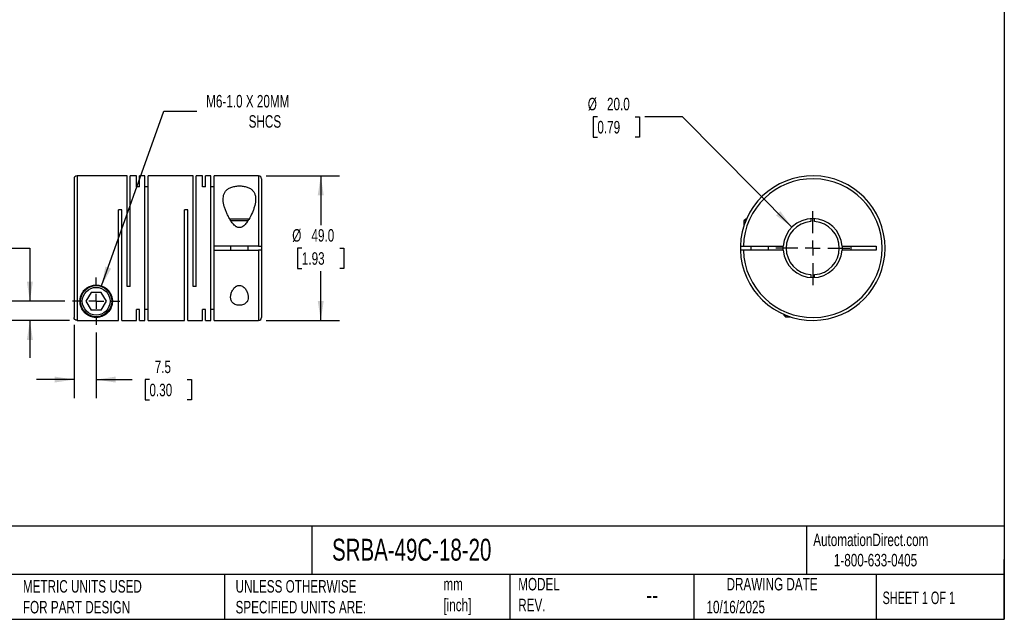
# Model space of a CAD drawing. Header units: millimetres. Extents: x 13 to 546, y 13 to 419.
# Tile 2 of 3: x 213 to 546, y 13 to 216. Entities that reach past the tile are written whole.
import ezdxf

# ---------------------------------------------------------------- set-up
doc = ezdxf.new("R2010")
doc.units = ezdxf.units.MM
doc.header["$LTSCALE"] = 2
doc.linetypes.add('SLD-Center', pattern=[19.05, 15.24, -1.27, 1.27, -1.27])
doc.linetypes.add('SLD-Solid', pattern=[0])
doc.layers.add('CENTER', color=40, linetype='SLD-Center')
doc.layers.add('DIMENSIONS', color=140, linetype='SLD-Solid', lineweight=25)
doc.layers.add('TEXT', color=140, linetype='SLD-Solid', lineweight=25)
doc.styles.add('SLDTEXTSTYLE0', font='TXT', dxfattribs={"width": 0.7})
doc.styles.add('SLDTEXTSTYLE1', font='TXT', dxfattribs={"width": 0.65})
doc.dimstyles.new('SLDDIMSTYLE0', dxfattribs={"dimtxt": 4.316016, "dimasz": 6.604, "dimexe": 0, "dimexo": 0.0625, "dimgap": 1.079004, "dimtad": 0, "dimtih": 1, "dimtoh": 1, "dimdec": 1, "dimrnd": 1e-09, "dimzin": 4, "dimdsep": 46, "dimtxsty": 'SLDTEXTSTYLE0', "dimsah": 1, "dimcen": 0.09, "dimadec": 0, "dimazin": 1, "dimtfac": 1, "dimtdec": 1, "dimtofl": 0, "dimtmove": 0, "dimatfit": 3, "dimfxl": 0, "dimfrac": 2, "dimtolj": 1, "dimtzin": 12, "dimarcsym": 0})
doc.dimstyles.new('SLDDIMSTYLE1', dxfattribs={"dimtxt": 4.316016, "dimasz": 6.604, "dimexe": 0, "dimexo": 0.0625, "dimgap": 1.079004, "dimtad": 0, "dimtih": 1, "dimtoh": 1, "dimdec": 1, "dimrnd": 1e-09, "dimzin": 12, "dimdsep": 46, "dimtxsty": 'SLDTEXTSTYLE0', "dimsah": 1, "dimcen": 0.09, "dimadec": 0, "dimazin": 3, "dimtfac": 1, "dimtdec": 1, "dimtmove": 0, "dimatfit": 0, "dimfxl": 0, "dimfrac": 2, "dimtolj": 1, "dimtzin": 12, "dimarcsym": 0})
doc.dimstyles.new('SLDDIMSTYLE2', dxfattribs={"dimtxt": 4.316016, "dimasz": 6.604, "dimexe": 0, "dimexo": 0.0625, "dimgap": 1.079004, "dimtad": 0, "dimtih": 1, "dimtoh": 1, "dimdec": 1, "dimrnd": 1e-09, "dimzin": 12, "dimdsep": 46, "dimtxsty": 'SLDTEXTSTYLE0', "dimsah": 1, "dimcen": 0, "dimadec": 0, "dimazin": 3, "dimtfac": 1, "dimtdec": 1, "dimtofl": 0, "dimtmove": 0, "dimatfit": 3, "dimfxl": 0, "dimfrac": 2, "dimtolj": 1, "dimtzin": 12, "dimarcsym": 0})
doc.dimstyles.new('SLDDIMSTYLE3', dxfattribs={"dimtxt": 4.316016, "dimasz": 6.604, "dimexe": 0, "dimexo": 0.0625, "dimgap": 1.079004, "dimtad": 0, "dimtih": 1, "dimtoh": 1, "dimdec": 1, "dimrnd": 1e-09, "dimzin": 4, "dimdsep": 46, "dimtxsty": 'SLDTEXTSTYLE0', "dimsah": 1, "dimcen": 0, "dimadec": 0, "dimazin": 1, "dimtfac": 1, "dimtdec": 1, "dimtofl": 0, "dimtmove": 0, "dimatfit": 3, "dimfxl": 0, "dimfrac": 2, "dimtolj": 1, "dimtzin": 12, "dimarcsym": 0})

# ---------------------------------------------------------------- blocks, each defined once
blk = doc.blocks.new('_D')
at = {"layer": 'DIMENSIONS'}
for p, q in [((296.08, 162.99), (320.95, 162.99)), ((314.6, 162.99), (314.6, 146.32)), ((308.19, 138.49), (306.74, 138.49)), ((306.74, 138.49), (306.74, 131.63)), ((321.01, 138.49), (322.46, 138.49)), ((322.46, 138.49), (322.46, 131.63)), ((306.74, 131.63), (308.19, 131.63)), ((314.6, 113.99), (314.6, 130.67)), ((322.46, 131.63), (321.01, 131.63)), ((296.08, 113.99), (320.95, 113.99))]:
    blk.add_line(p, q, dxfattribs=at)
for points in [[(314.6, 162.99), (313.58, 156.39), (315.61, 156.39)], [(314.6, 113.99), (315.61, 120.6), (313.58, 120.6)]]:
    blk.add_solid(points, dxfattribs=at)
at = {"layer": 'DIMENSIONS', "char_height": 4.233, "attachment_point": 1, "style": 'SLDTEXTSTYLE0'}
for s, insert in [('%%c', (304.93, 144.92)), ('49.0', (311.44, 144.92)), ('1.93', (308.19, 137.09))]:
    blk.add_mtext(s, dxfattribs=dict(at, insert=insert))
blk = doc.blocks.new('_D_1')
at = {"layer": 'DIMENSIONS'}
for p, q in [((231.04, 112.46), (231.04, 87.59)), ((238.54, 109.91), (238.54, 87.59)), ((231.04, 93.94), (218.34, 93.94)), ((238.54, 93.94), (250.72, 93.94)), ((256.57, 93.94), (255.12, 93.94)), ((255.12, 93.94), (255.12, 87.09)), ((269.39, 93.94), (270.84, 93.94)), ((270.84, 93.94), (270.84, 87.09)), ((255.12, 87.09), (256.57, 87.09)), ((270.84, 87.09), (269.39, 87.09))]:
    blk.add_line(p, q, dxfattribs=at)
for points in [[(231.04, 93.94), (224.44, 94.96), (224.44, 92.93)], [(238.54, 93.94), (245.15, 92.93), (245.15, 94.96)]]:
    blk.add_solid(points, dxfattribs=at)
at = {"layer": 'DIMENSIONS', "char_height": 4.233, "attachment_point": 1, "style": 'SLDTEXTSTYLE0'}
for s, insert in [('7.5', (258.36, 100.37)), ('0.30', (256.57, 92.54))]:
    blk.add_mtext(s, dxfattribs=dict(at, insert=insert))
blk = doc.blocks.new('_D_2')
at = {"layer": 'DIMENSIONS'}
for p, q in [((182.78, 138.49), (181.33, 138.49)), ((181.33, 138.49), (181.33, 131.63)), ((195.6, 138.49), (197.05, 138.49)), ((197.05, 138.49), (197.05, 131.63)), ((203.38, 138.49), (216.08, 138.49)), ((216.08, 138.49), (216.08, 120.49)), ((181.33, 131.63), (182.78, 131.63)), ((197.05, 131.63), (195.6, 131.63)), ((227.96, 120.49), (209.73, 120.49)), ((229.5, 114), (209.73, 114)), ((216.08, 114), (216.08, 101.3))]:
    blk.add_line(p, q, dxfattribs=at)
for points in [[(216.08, 120.49), (217.1, 127.1), (215.07, 127.1)], [(216.08, 114), (215.07, 107.4), (217.1, 107.4)]]:
    blk.add_solid(points, dxfattribs=at)
at = {"layer": 'DIMENSIONS', "char_height": 4.233, "attachment_point": 1, "style": 'SLDTEXTSTYLE0'}
for s, insert in [('6.5', (184.57, 144.92)), ('0.26', (182.78, 137.09))]:
    blk.add_mtext(s, dxfattribs=dict(at, insert=insert))
blk = doc.blocks.new('_D_3')
at = {"layer": 'DIMENSIONS'}
for p, q in [((240.39, 125.67), (261.49, 184.93)), ((261.49, 184.93), (272.6, 184.93))]:
    blk.add_line(p, q, dxfattribs=at)
blk.add_solid([(240.39, 125.67), (243.56, 131.55), (241.65, 132.24)], dxfattribs=at)
at = {"layer": 'DIMENSIONS', "attachment_point": 1, "style": 'SLDTEXTSTYLE0'}
for s, insert, char_height in [('M6-1.0 X 20MM', (275.78, 190.39), 4.2333), ('SHCS', (290.17, 183.53), 4.233)]:
    blk.add_mtext(s, dxfattribs=dict(at, insert=insert, char_height=char_height))
blk = doc.blocks.new('SW_CENTERMARKSYMBOL_0')
at = {"layer": 'CENTER', "color": 0}
for p, q in [((0, 5.08), (0, 8.04)), ((-5.08, 0), (-8.04, 0)), ((0, 0), (-2.54, 0)), ((0, 0), (0, 2.54)), ((0, 0), (0, -2.54)), ((0, 0), (2.54, 0)), ((5.08, 0), (8.04, 0)), ((0, -5.08), (0, -8.04))]:
    blk.add_line(p, q, dxfattribs=at)
blk = doc.blocks.new('_D_4')
at = {"layer": 'DIMENSIONS'}
for p, q in [((408.28, 182.99), (406.83, 182.99)), ((406.83, 182.99), (406.83, 176.13)), ((421.11, 182.99), (422.56, 182.99)), ((422.56, 182.99), (422.56, 176.13)), ((437.07, 182.99), (424.37, 182.99)), ((474.17, 145.59), (437.07, 182.99)), ((406.83, 176.13), (408.28, 176.13)), ((422.56, 176.13), (421.11, 176.13))]:
    blk.add_line(p, q, dxfattribs=at)
blk.add_solid([(474.17, 145.59), (470.24, 151), (468.79, 149.57)], dxfattribs=at)
at = {"layer": 'DIMENSIONS', "char_height": 4.233, "attachment_point": 1, "style": 'SLDTEXTSTYLE0'}
for s, insert in [('%%c', (405.03, 189.42)), ('20.0', (411.54, 189.42)), ('0.79', (408.28, 181.59))]:
    blk.add_mtext(s, dxfattribs=dict(at, insert=insert))
blk = doc.blocks.new('SW_CENTERMARKSYMBOL_1')
at = {"layer": 'CENTER', "color": 0}
for p, q in [((0, 5.08), (0, 12.54)), ((-5.08, 0), (-12.54, 0)), ((0, 0), (-2.54, 0)), ((0, 0), (0, 2.54)), ((0, 0), (0, -2.54)), ((0, 0), (2.54, 0)), ((5.08, 0), (12.54, 0)), ((0, -5.08), (0, -12.54))]:
    blk.add_line(p, q, dxfattribs=at)

msp = doc.modelspace()

# ---------------------------------------------------------------- linework, layer by layer
for p, q in [((231.04, 161.99), (231.04, 115)), ((248.99, 162.99), (232.04, 162.99)), ((232.04, 162.99), (232.04, 114)), ((248.99, 125.49), (248.99, 162.99)), ((252.14, 162.99), (250.09, 162.99)), ((250.09, 125.49), (250.09, 162.99)), ((252.14, 159.26), (252.14, 162.99)), ((254.99, 162.99), (253.24, 162.99)), ((253.24, 159.26), (253.24, 162.99)), ((254.99, 113.99), (254.99, 162.99)), ((271.34, 162.99), (256.09, 162.99)), ((256.09, 113.99), (256.09, 162.99)), ((271.34, 125.49), (271.34, 162.99)), ((274.49, 162.99), (272.44, 162.99)), ((272.44, 125.49), (272.44, 162.99)), ((274.49, 159.26), (274.49, 162.99)), ((277.34, 162.99), (275.59, 162.99)), ((275.59, 159.26), (275.59, 162.99)), ((277.34, 113.99), (277.34, 162.99)), ((293.54, 162.99), (278.44, 162.99)), ((278.44, 139.14), (278.44, 162.99)), ((293.54, 162.99), (293.54, 139.14)), ((294.54, 161.99), (294.54, 139.14)), ((253.24, 159.26), (252.14, 159.26)), ((256.09, 159.26), (254.99, 159.26)), ((275.59, 159.26), (274.49, 159.26)), ((278.44, 159.26), (277.34, 159.26)), ((247.24, 151.49), (246.14, 151.49)), ((246.14, 114), (246.14, 151.49)), ((247.24, 113.99), (247.24, 151.49)), ((269.59, 151.49), (268.49, 151.49)), ((268.49, 113.99), (268.49, 151.49)), ((269.59, 113.99), (269.59, 151.49)), ((290.27, 148.29), (283.83, 148.29)), ((289.89, 147.69), (284.19, 147.69)), ((458.51, 148.29), (457.91, 147.69)), ((457.91, 147.69), (457.91, 146.07)), ((458.5, 147.69), (457.91, 147.69)), ((458.75, 148.29), (458.51, 148.29)), ((480.56, 148.47), (480.56, 147.47)), ((481.86, 147.47), (481.86, 148.47)), ((293.54, 139.14), (278.44, 139.14)), ((278.44, 137.84), (278.44, 139.14)), ((278.44, 113.99), (278.44, 137.84)), ((278.44, 137.84), (293.54, 137.84)), ((284.04, 139.14), (284.04, 137.84)), ((290.04, 137.84), (290.04, 139.14)), ((293.54, 137.84), (293.54, 113.99)), ((294.54, 139.14), (294.54, 137.84)), ((294.54, 137.84), (294.54, 114.99)), ((457.72, 139.14), (471.23, 139.14)), ((471.23, 137.84), (457.72, 137.84)), ((460.21, 139.14), (460.21, 137.84)), ((466.21, 137.84), (466.21, 139.14)), ((471.21, 138.49), (471.23, 139.14)), ((471.23, 137.84), (471.21, 138.49)), ((491.19, 139.14), (502.71, 139.14)), ((502.71, 137.84), (491.19, 137.84)), ((494.21, 137.84), (494.21, 139.14)), ((502.71, 139.14), (502.71, 137.84)), ((480.56, 129.52), (480.56, 128.51)), ((481.86, 128.51), (481.86, 129.52)), ((236.81, 123.49), (235.08, 120.49)), ((240.27, 123.49), (236.81, 123.49)), ((242.01, 120.49), (240.27, 123.49)), ((250.09, 125.49), (248.99, 125.49)), ((272.44, 125.49), (271.34, 125.49)), ((235.08, 120.49), (236.81, 117.49)), ((240.27, 117.49), (242.01, 120.49)), ((240.27, 117.49), (236.81, 117.49)), ((253.24, 117.73), (252.14, 117.73)), ((252.14, 113.99), (252.14, 117.73)), ((253.24, 113.99), (253.24, 117.73)), ((256.09, 117.73), (254.99, 117.73)), ((275.59, 117.73), (274.49, 117.73)), ((274.49, 113.99), (274.49, 117.73)), ((275.59, 113.99), (275.59, 117.73)), ((278.44, 117.73), (277.34, 117.73)), ((232.04, 114), (246.14, 114)), ((247.24, 113.99), (252.14, 113.99)), ((253.24, 113.99), (254.99, 113.99)), ((256.09, 113.99), (268.49, 113.99)), ((269.59, 113.99), (274.49, 113.99)), ((275.59, 113.99), (277.34, 113.99)), ((278.44, 113.99), (293.54, 113.99)), ((471.41, 116.04), (471.41, 115.79)), ((471.41, 115.79), (472.01, 115.19)), ((472.01, 115.79), (472.01, 115.19)), ((472.01, 115.19), (473.63, 115.19))]:
    msp.add_line(p, q)
at = {"flags": 128}
msp.add_lwpolyline([(491.19, 139.14), (491.21, 138.49), (491.19, 137.84)], dxfattribs=at)
for radius in [5.3, 4.7]:
    msp.add_circle((238.54, 120.49), radius)
for centre, radius, start, end in [((232.04, 161.99), 1, 90, 180), ((293.54, 161.99), 1, 0, 90), ((481.21, 138.49), 24.5, 181.5203, 178.4797), ((481.21, 138.49), 23.5, 181.585, 178.415), ((481.21, 138.49), 10, 3.7269, 176.2731), ((481.21, 138.49), 9, 94.1416, 265.8584), ((481.21, 138.49), 9, 274.1416, 85.8584), ((481.21, 138.49), 24.5, 178.4797, 181.5203), ((481.21, 138.49), 10, 183.7269, 356.2731), ((293.54, 114.99), 1, 270, 0)]:
    msp.add_arc(centre, radius, start, end)
for points, knots in [([(292.54, 155.11), (292.54, 155.47), (292.51, 155.82), (292.38, 156.48), (292.28, 156.81), (292, 157.41), (291.81, 157.69), (291.35, 158.21), (291.07, 158.44), (290.58, 158.75), (290.4, 158.84), (290.03, 159.02), (289.84, 159.1), (289.43, 159.23), (289.21, 159.3), (288.77, 159.4), (288.54, 159.44), (287.84, 159.54), (287.35, 159.57), (286.62, 159.56), (286.38, 159.54), (285.91, 159.5), (285.67, 159.46), (285.21, 159.38), (284.99, 159.33), (284.57, 159.21), (284.36, 159.14), (283.77, 158.9), (283.42, 158.72), (282.97, 158.39), (282.83, 158.27), (282.57, 158.02), (282.45, 157.9), (282.25, 157.63), (282.15, 157.49), (281.99, 157.2), (281.91, 157.04), (281.73, 156.58), (281.65, 156.26), (281.55, 155.58), (281.53, 155.23), (281.57, 154.15), (281.71, 153.41), (282.03, 152.25), (282.15, 151.86), (282.44, 151.08), (282.6, 150.69), (282.95, 149.91), (283.14, 149.52), (283.55, 148.74), (283.78, 148.35), (284.27, 147.57), (284.53, 147.2), (284.98, 146.66), (285.13, 146.49), (285.47, 146.15), (285.65, 145.99), (285.94, 145.79), (286.04, 145.72), (286.25, 145.61), (286.36, 145.56), (286.71, 145.44), (286.96, 145.4), (287.32, 145.44), (287.44, 145.47), (287.67, 145.54), (287.79, 145.59), (288.11, 145.75), (288.31, 145.89), (288.85, 146.35), (289.16, 146.71), (289.73, 147.44), (289.99, 147.83), (290.69, 148.99), (291.09, 149.77), (291.59, 150.95), (291.75, 151.34), (292.02, 152.12), (292.14, 152.51), (292.43, 153.66), (292.54, 154.4), (292.54, 155.11)], [0, 0, 0, 0, 0.03125, 0.03125, 0.0625, 0.0625, 0.09375, 0.09375, 0.125, 0.125, 0.140625, 0.140625, 0.15625, 0.15625, 0.171875, 0.171875, 0.1875, 0.1875, 0.21875, 0.21875, 0.234375, 0.234375, 0.25, 0.25, 0.265625, 0.265625, 0.28125, 0.28125, 0.3125, 0.3125, 0.328125, 0.328125, 0.34375, 0.34375, 0.359375, 0.359375, 0.375, 0.375, 0.40625, 0.40625, 0.4375, 0.4375, 0.5, 0.5, 0.53125, 0.53125, 0.5625, 0.5625, 0.59375, 0.59375, 0.625, 0.625, 0.65625, 0.65625, 0.671875, 0.671875, 0.6875, 0.6875, 0.695313, 0.695313, 0.703125, 0.703125, 0.71875, 0.71875, 0.726563, 0.726563, 0.734375, 0.734375, 0.75, 0.75, 0.78125, 0.78125, 0.8125, 0.8125, 0.875, 0.875, 0.90625, 0.90625, 0.9375, 0.9375, 1, 1, 1, 1]), ([(293.54, 139.14), (293.67, 139.14), (293.8, 139.14), (294.05, 139.14), (294.16, 139.14), (294.43, 139.14), (294.54, 139.14), (294.54, 139.14)], [0, 0, 0, 0, 0.25, 0.25, 0.5, 0.5, 1, 1, 1, 1]), ([(294.54, 137.84), (294.54, 137.84), (294.52, 137.84), (294.42, 137.84), (294.34, 137.84), (294.07, 137.84), (293.81, 137.84), (293.54, 137.84)], [0, 0, 0, 0, 0.25, 0.25, 0.5, 0.5, 1, 1, 1, 1]), ([(456.72, 139.14), (456.72, 139.14), (456.74, 139.14), (456.84, 139.14), (456.92, 139.14), (457.19, 139.14), (457.45, 139.14), (457.72, 139.14)], [0, 0, 0, 0, 0.25, 0.25, 0.5, 0.5, 1, 1, 1, 1]), ([(457.72, 137.84), (457.59, 137.84), (457.46, 137.84), (457.21, 137.84), (457.1, 137.84), (456.83, 137.84), (456.72, 137.84), (456.72, 137.84)], [0, 0, 0, 0, 0.25, 0.25, 0.5, 0.5, 1, 1, 1, 1]), ([(233.04, 120.49), (233.04, 120.16), (233.07, 119.85), (233.18, 119.24), (233.25, 118.96), (233.45, 118.4), (233.56, 118.14), (233.83, 117.64), (233.99, 117.4), (234.49, 116.73), (234.88, 116.35), (235.58, 115.85), (235.84, 115.69), (236.26, 115.49), (236.41, 115.42), (236.72, 115.3), (236.89, 115.24), (237.25, 115.14), (237.44, 115.1), (237.76, 115.05), (237.88, 115.03), (238.11, 115.01), (238.22, 115), (238.59, 114.99), (238.83, 115), (239.3, 115.04), (239.51, 115.08), (239.91, 115.16), (240.09, 115.21), (240.42, 115.32), (240.58, 115.38), (241.03, 115.58), (241.3, 115.72), (241.79, 116.05), (242.02, 116.22), (242.43, 116.6), (242.63, 116.8), (243.15, 117.44), (243.45, 117.94), (243.87, 119.02), (244.01, 119.61), (244.05, 120.59), (244.04, 120.92), (243.94, 121.6), (243.86, 121.95), (243.61, 122.66), (243.45, 123.01), (243.03, 123.7), (242.77, 124.04), (242.31, 124.5), (242.15, 124.65), (241.8, 124.93), (241.61, 125.06), (241.22, 125.3), (241.02, 125.41), (240.59, 125.6), (240.36, 125.69), (239.9, 125.83), (239.67, 125.88), (239.19, 125.96), (238.95, 125.98), (238.22, 126), (237.74, 125.95), (236.79, 125.73), (236.35, 125.56), (235.74, 125.23), (235.54, 125.11), (235.17, 124.84), (235, 124.7), (234.51, 124.26), (234.23, 123.93), (233.77, 123.26), (233.59, 122.91), (233.3, 122.2), (233.2, 121.85), (233.07, 121.16), (233.04, 120.82), (233.04, 120.49)], [0, 0, 0, 0, 0.03125, 0.03125, 0.0625, 0.0625, 0.09375, 0.09375, 0.125, 0.125, 0.1875, 0.1875, 0.21875, 0.21875, 0.234375, 0.234375, 0.25, 0.25, 0.265625, 0.265625, 0.273437, 0.273437, 0.28125, 0.28125, 0.296875, 0.296875, 0.3125, 0.3125, 0.328125, 0.328125, 0.34375, 0.34375, 0.375, 0.375, 0.40625, 0.40625, 0.4375, 0.4375, 0.5, 0.5, 0.5625, 0.5625, 0.59375, 0.59375, 0.625, 0.625, 0.65625, 0.65625, 0.6875, 0.6875, 0.703125, 0.703125, 0.71875, 0.71875, 0.734375, 0.734375, 0.75, 0.75, 0.765625, 0.765625, 0.78125, 0.78125, 0.8125, 0.8125, 0.84375, 0.84375, 0.859375, 0.859375, 0.875, 0.875, 0.90625, 0.90625, 0.9375, 0.9375, 0.96875, 0.96875, 1, 1, 1, 1]), ([(290.04, 121.87), (290.04, 122.06), (290.03, 122.24), (289.97, 122.61), (289.93, 122.8), (289.78, 123.37), (289.62, 123.74), (289.32, 124.29), (289.2, 124.47), (288.94, 124.82), (288.79, 124.99), (288.47, 125.3), (288.28, 125.45), (287.88, 125.69), (287.65, 125.79), (287.28, 125.86), (287.15, 125.87), (286.9, 125.87), (286.78, 125.86), (286.54, 125.81), (286.42, 125.77), (286.19, 125.68), (286.09, 125.62), (285.78, 125.43), (285.6, 125.29), (285.27, 124.97), (285.13, 124.8), (284.87, 124.45), (284.76, 124.27), (284.55, 123.9), (284.46, 123.72), (284.31, 123.34), (284.25, 123.16), (284.15, 122.78), (284.11, 122.59), (284.03, 122.03), (284.03, 121.67), (284.15, 120.96), (284.28, 120.63), (284.59, 120.17), (284.71, 120.03), (285, 119.76), (285.17, 119.64), (285.54, 119.43), (285.75, 119.34), (286.2, 119.21), (286.44, 119.16), (286.94, 119.11), (287.19, 119.12), (287.68, 119.17), (287.92, 119.22), (288.36, 119.35), (288.57, 119.44), (288.94, 119.66), (289.11, 119.78), (289.39, 120.04), (289.51, 120.19), (289.72, 120.49), (289.8, 120.66), (289.99, 121.15), (290.04, 121.5), (290.04, 121.87)], [0, 0, 0, 0, 0.03125, 0.03125, 0.0625, 0.0625, 0.125, 0.125, 0.15625, 0.15625, 0.1875, 0.1875, 0.21875, 0.21875, 0.25, 0.25, 0.265625, 0.265625, 0.28125, 0.28125, 0.296875, 0.296875, 0.3125, 0.3125, 0.34375, 0.34375, 0.375, 0.375, 0.40625, 0.40625, 0.4375, 0.4375, 0.46875, 0.46875, 0.5, 0.5, 0.5625, 0.5625, 0.625, 0.625, 0.65625, 0.65625, 0.6875, 0.6875, 0.71875, 0.71875, 0.75, 0.75, 0.78125, 0.78125, 0.8125, 0.8125, 0.84375, 0.84375, 0.875, 0.875, 0.90625, 0.90625, 0.9375, 0.9375, 1, 1, 1, 1]), ([(232.04, 114), (231.91, 114), (231.78, 114.03), (231.54, 114.13), (231.43, 114.2), (231.15, 114.48), (231.04, 114.74), (231.04, 115)], [0, 0, 0, 0, 0.25, 0.25, 0.5, 0.5, 1, 1, 1, 1])]:
    msp.add_open_spline(points, degree=3, knots=knots)
at = {"layer": 'TEXT'}
for p, q in [((546.1, 419.1), (546.1, 12.7)), ((546.1, 44.25), (12.7, 44.25)), ((311.52, 44.25), (311.52, 27.94)), ((479.15, 44.25), (479.15, 27.94)), ((546.1, 12.7), (546.1, 33.02)), ((546.1, 27.94), (12.7, 27.94)), ((282, 27.94), (282, 12.7)), ((378.6, 27.94), (378.6, 12.7)), ((440.93, 27.94), (440.93, 12.7)), ((502.7, 27.94), (502.7, 12.7)), ((12.7, 12.7), (546.1, 12.7))]:
    msp.add_line(p, q, dxfattribs=at)

# ---------------------------------------------------------------- block references
at = {"layer": 'CENTER'}
for name, p in [('SW_CENTERMARKSYMBOL_1', (481.21, 138.49)), ('SW_CENTERMARKSYMBOL_0', (238.54, 120.49))]:
    msp.add_blockref(name, p, dxfattribs=at)

# ---------------------------------------------------------------- texts
at = {"layer": 'TEXT'}
for s, insert, char_height, attachment_point, style in [('SRBA-49C-18-20', (318.42, 40), 7.4083, 1, 'SLDTEXTSTYLE0'), ('AutomationDirect.com', (481.39, 41.75), 4.2333, 1, 'SLDTEXTSTYLE0'), ('1-800-633-0405', (488.38, 34.87), 4.2333, 1, 'SLDTEXTSTYLE0'), ('MODEL ^JREV.', (381.47, 26.73), 4.2333, 1, 'SLDTEXTSTYLE0'), ('DRAWING DATE', (467.45, 26.73), 4.2333, 2, 'SLDTEXTSTYLE0'), ('METRIC UNITS USED ^JFOR PART DESIGN', (213.71, 25.99), 4.2333, 1, 'SLDTEXTSTYLE0'), ('UNLESS OTHERWISE ^JSPECIFIED UNITS ARE:', (285.74, 25.99), 4.2333, 1, 'SLDTEXTSTYLE0'), ('mm^J[inch]', (356.13, 26.72), 4.233, 1, 'SLDTEXTSTYLE0'), ('--', (424.86, 24.15), 6.35, 1, 'SLDTEXTSTYLE0'), ('SHEET 1 OF 1', (504.88, 22.1), 4.2333, 1, 'SLDTEXTSTYLE1'), ('10/16/2025', (445.23, 18.98), 4.233, 1, 'SLDTEXTSTYLE0')]:
    msp.add_mtext(s, dxfattribs=dict(at, insert=insert, char_height=char_height, attachment_point=attachment_point, style=style))

# ---------------------------------------------------------------- dimensions: what is measured, and where the dimension line sits
at = {"layer": 'DIMENSIONS'}
dim = msp.add_diameter_dim_2p(p1=(236.7, 115.31), p2=(240.39, 125.67), text='M6-1.0 X 20MM\\PSHCS', dimstyle='SLDDIMSTYLE2', override={"dimpost": '<>'}, dxfattribs=at)
dim.commit()
dim.dimension.update_dxf_attribs({"geometry": '_D_3', "text_midpoint": (298.12, 184.93), "dimtype": 163})
dim = msp.add_diameter_dim_2p(p1=(488.25, 131.39), p2=(474.17, 145.59), dimstyle='SLDDIMSTYLE3', dxfattribs=at)
dim.commit()
dim.dimension.update_dxf_attribs({"geometry": '_D_4', "text_midpoint": (414.7, 182.99), "dimtype": 163})
dim = msp.add_linear_dim(base=(314.6, 113.99), p1=(293.54, 162.99), p2=(293.54, 113.99), angle=90, text='%%c<>', dimstyle='SLDDIMSTYLE0', dxfattribs=at)
dim.commit()
dim.dimension.update_dxf_attribs({"geometry": '_D', "text_midpoint": (314.6, 138.49), "dimtype": 160})
dim = msp.add_linear_dim(base=(216.08, 114), p1=(230.5, 120.49), p2=(232.04, 114), angle=90, dimstyle='SLDDIMSTYLE1', dxfattribs=at)
dim.commit()
dim.dimension.update_dxf_attribs({"geometry": '_D_2', "text_midpoint": (216.08, 138.49), "dimtype": 160})
dim = msp.add_linear_dim(base=(231.04, 93.94), p1=(238.54, 112.45), p2=(231.04, 115), dimstyle='SLDDIMSTYLE1', dxfattribs=at)
dim.commit()
dim.dimension.update_dxf_attribs({"geometry": '_D_1', "text_midpoint": (262.98, 93.94), "dimtype": 160})

doc.saveas('drawing.dxf')
